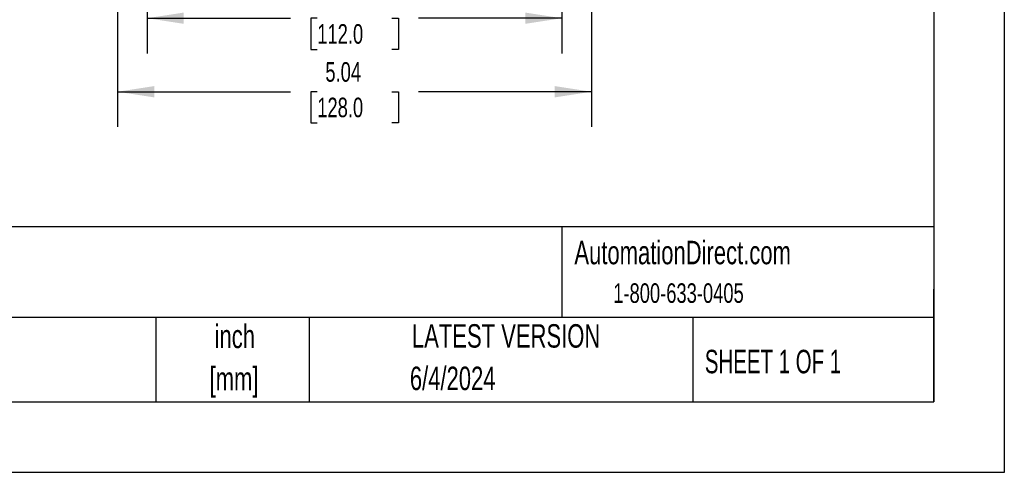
# Model space of a CAD drawing. Header units: inches. Extents: x 0 to 33, y 0 to 25.5.
# Tile 9 of 19: x 22.5 to 33, y 0 to 4.8. Entities that reach past the tile are written whole.
import ezdxf

# ---------------------------------------------------------------- set-up
doc = ezdxf.new("R2010")
doc.units = ezdxf.units.IN
doc.header["$LTSCALE"] = 3
doc.header["$MEASUREMENT"] = 0
doc.linetypes.add('CENTERX2', pattern=[0.8, 0.5, -0.1, 0.1, -0.1])
doc.layers.add('DIMENSIONS', color=140, linetype='Continuous', lineweight=25)
doc.layers.add('TEXT', color=140, linetype='Continuous', lineweight=25)
doc.styles.add('SLDTEXTSTYLE0', font='TXT', dxfattribs={"width": 0.7})
doc.styles.add('SLDTEXTSTYLE1', font='TXT', dxfattribs={"width": 0.65})
doc.dimstyles.new('SLDDIMSTYLE1', dxfattribs={"dimtxt": 0.208333, "dimasz": 0.39, "dimexe": 0, "dimexo": 0.0625, "dimgap": 0.052083, "dimtad": 0, "dimtih": 1, "dimtoh": 1, "dimrnd": 1e-09, "dimzin": 12, "dimdsep": 46, "dimtxsty": 'SLDTEXTSTYLE0', "dimsah": 1, "dimcen": 0.09, "dimadec": 0, "dimazin": 3, "dimtfac": 1, "dimtofl": 0, "dimtmove": 0, "dimatfit": 3, "dimfxl": 0, "dimfrac": 2, "dimtolj": 1, "dimtzin": 12, "dimarcsym": 0})

# ---------------------------------------------------------------- blocks, each defined once
blk = doc.blocks.new('SW_NOTE_0_2')
at = {"layer": 'TEXT', "color": 0, "linetype": 'CENTERX2', "lineweight": 18, "char_height": 0.25, "attachment_point": 2, "style": 'SLDTEXTSTYLE0'}
for s, insert in [('inch', (0.375, 0.322)), ('[mm]', (0.367, -0.129))]:
    blk.add_mtext(s, dxfattribs=dict(at, insert=insert))
blk = doc.blocks.new('SW_NOTE_0_3')
at = {"layer": 'TEXT', "color": 0, "linetype": 'CENTERX2', "lineweight": 18, "char_height": 0.25, "attachment_point": 1, "style": 'SLDTEXTSTYLE0'}
for s, insert in [('UNLESS OTHERWISE', (0, 0.322)), ('SPECIFIED UNITS ARE:', (0, -0.129))]:
    blk.add_mtext(s, dxfattribs=dict(at, insert=insert))
blk = doc.blocks.new('_D_15')
at = {"layer": 'DIMENSIONS'}
for p, q in [((23.886, 5.043), (23.886, 4.461)), ((28.296, 5.043), (28.296, 4.461)), ((23.886, 4.836), (25.412, 4.836)), ((25.695, 4.836), (25.625, 4.836)), ((25.625, 4.836), (25.625, 4.504)), ((26.487, 4.836), (26.557, 4.836)), ((26.557, 4.836), (26.557, 4.504)), ((28.296, 4.836), (26.77, 4.836)), ((25.625, 4.504), (25.695, 4.504)), ((26.557, 4.504), (26.487, 4.504))]:
    blk.add_line(p, q, dxfattribs=at)
for points in [[(23.886, 4.836), (24.276, 4.776), (24.276, 4.896)], [(28.296, 4.836), (27.906, 4.896), (27.906, 4.776)]]:
    blk.add_solid(points, dxfattribs=at)
at = {"layer": 'DIMENSIONS', "char_height": 0.2083, "attachment_point": 1, "style": 'SLDTEXTSTYLE0'}
for s, insert in [('4.41', (25.781, 5.151)), ('112.0', (25.695, 4.773))]:
    blk.add_mtext(s, dxfattribs=dict(at, insert=insert))
blk = doc.blocks.new('_D_22')
at = {"layer": 'DIMENSIONS'}
for p, q in [((23.571, 5.793), (23.571, 5.52)), ((28.611, 5.793), (28.611, 3.678)), ((23.571, 5.34), (23.571, 3.678)), ((23.571, 4.053), (25.412, 4.053)), ((25.695, 4.053), (25.625, 4.053)), ((25.625, 4.053), (25.625, 3.722)), ((26.487, 4.053), (26.557, 4.053)), ((26.557, 4.053), (26.557, 3.722)), ((28.611, 4.053), (26.77, 4.053)), ((25.625, 3.722), (25.695, 3.722)), ((26.557, 3.722), (26.487, 3.722))]:
    blk.add_line(p, q, dxfattribs=at)
for points in [[(23.571, 4.053), (23.961, 3.993), (23.961, 4.113)], [(28.611, 4.053), (28.221, 4.113), (28.221, 3.993)]]:
    blk.add_solid(points, dxfattribs=at)
at = {"layer": 'DIMENSIONS', "char_height": 0.2083, "attachment_point": 1, "style": 'SLDTEXTSTYLE0'}
for s, insert in [('5.04', (25.781, 4.368)), ('128.0', (25.695, 3.99))]:
    blk.add_mtext(s, dxfattribs=dict(at, insert=insert))

msp = doc.modelspace()

# ---------------------------------------------------------------- linework, layer by layer
at = {"color": 7, "linetype": 'Continuous'}
for p, q in [((33, 25.5), (33, 0)), ((33, 0), (0, 0))]:
    msp.add_line(p, q, dxfattribs=at)
at = {"layer": 'TEXT'}
for p, q in [((32.25, 24.75), (32.25, 0.75)), ((32.25, 2.613), (0.75, 2.613)), ((28.296, 2.613), (28.296, 1.65)), ((32.25, 0.75), (32.25, 1.95)), ((32.25, 1.65), (0.75, 1.65)), ((23.979, 1.65), (23.979, 0.75)), ((25.608, 1.65), (25.608, 0.75)), ((29.687, 1.65), (29.687, 0.75)), ((0.75, 0.75), (32.25, 0.75))]:
    msp.add_line(p, q, dxfattribs=at)

# ---------------------------------------------------------------- block references
at = {"layer": 'TEXT', "linetype": 'CENTERX2', "lineweight": 18}
for name, p in [('SW_NOTE_0_3', (19.796, 1.256)), ('SW_NOTE_0_2', (24.443, 1.251))]:
    msp.add_blockref(name, p, dxfattribs=at)

# ---------------------------------------------------------------- texts
for s, insert, char_height, attachment_point, style in [('AutomationDirect.com', (28.429, 2.466), 0.25, 1, 'SLDTEXTSTYLE0'), ('1-800-633-0405', (28.842, 2.013), 0.20833, 1, 'SLDTEXTSTYLE0'), ('LATEST VERSION', (27.703, 1.578), 0.25, 2, 'SLDTEXTSTYLE0'), ('SHEET 1 OF 1', (29.816, 1.305), 0.25, 1, 'SLDTEXTSTYLE1'), ('6/4/2024', (27.135, 1.126), 0.25, 2, 'SLDTEXTSTYLE0')]:
    msp.add_mtext(s, dxfattribs=dict(at, insert=insert, char_height=char_height, attachment_point=attachment_point, style=style))

# ---------------------------------------------------------------- dimensions: what is measured, and where the dimension line sits
at = {"layer": 'DIMENSIONS'}
for base, p1, p2, picture, middle in [((28.611, 4.053), (23.571, 5.943), (28.611, 5.943), '_D_22', (26.091, 4.053)), ((28.296, 4.836), (23.886, 5.193), (28.296, 5.193), '_D_15', (26.091, 4.836))]:
    dim = msp.add_linear_dim(base=base, p1=p1, p2=p2, dimstyle='SLDDIMSTYLE1', dxfattribs=at)
    dim.commit()
    dim.dimension.update_dxf_attribs({"geometry": picture, "text_midpoint": middle, "dimtype": 160})

doc.saveas('drawing.dxf')
